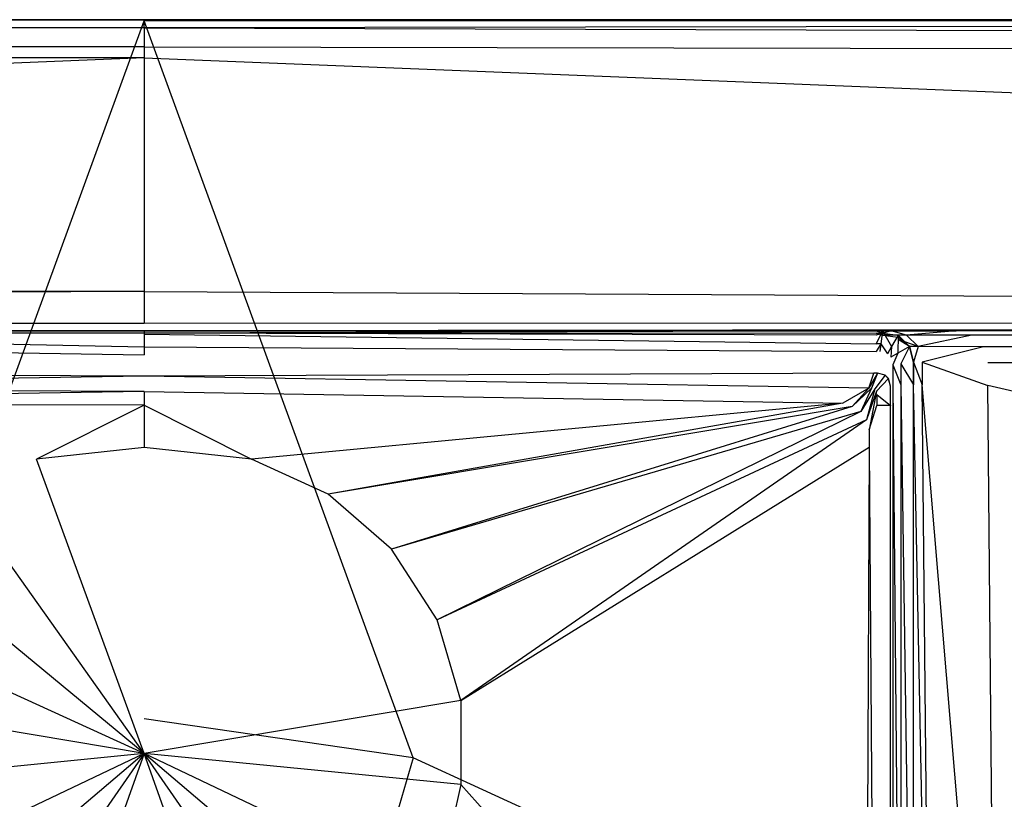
# Model space of a CAD drawing. Extents: x 0 to 1.6, y -0.8 to 0.
# Tile 6 of 8: x 0.78 to 0.91, y -0.1 to 0. Entities that reach past the tile are written whole.
import ezdxf

# ---------------------------------------------------------------- set-up
doc = ezdxf.new("R2010")
doc.units = 0
doc.layers.add('L0_WANNE_N_UDA1680ARA248V___0__', color=7, linetype='CONTINUOUS')
doc.layers.add('L1_ABDCKG_ABLAUF_N_UDA1680ARA24', color=7, linetype='CONTINUOUS')

msp = doc.modelspace()

# ---------------------------------------------------------------- linework, layer by layer
at = {"layer": 'L0_WANNE_N_UDA1680ARA248V___0__', "color": 8}
for points, invisible_edges in [([(0.009427, 0, 0.044495), (0.799774, -0.001033, 0.046974), (0.799774, 0, 0.044495), (0.009427, 0, 0.044495)], 13), ([(0.799774, -0.001033, 0.046974), (0.009427, 0, 0.044495), (0.009563, -0.001045, 0.046974), (0.799774, -0.001033, 0.046974)], 14), ([(0.799774, 0, 0.044495), (0.009463, 0, 0.043338), (0.009427, 0, 0.044495), (0.799774, 0, 0.044495)], 14), ([(0.799774, 0, 0.042676), (0.009756, 0, 0.002101), (0.009463, 0, 0.043338), (0.799774, 0, 0.042676)], 14), ([(0.009463, 0, 0.043338), (0.799774, 0, 0.044495), (0.799774, 0, 0.042676), (0.009463, 0, 0.043338)], 13), ([(0.799774, 0, 0.002053), (0.009779, 0), (0.009756, 0, 0.002101), (0.799774, 0, 0.002053)], 14), ([(0.009756, 0, 0.002101), (0.799774, 0, 0.042676), (0.799774, 0, 0.002053), (0.009756, 0, 0.002101)], 13), ([(0.009779, 0), (0.799774, 0, 0.002053), (0.799774, 0), (0.009779, 0)], 13), ([(0.799774, 0), (0.010419, -0.000172), (0.009779, 0), (0.799774, 0)], 13), ([(0.010419, -0.000172), (0.799774, 0), (0.799774, -0.000163), (0.010419, -0.000172)], 14), ([(0.799774, 0), (1.589792, 0, 0.002101), (1.589769, 0), (0.799774, 0)], 13), ([(1.589792, 0, 0.002101), (0.799774, 0), (0.799774, 0, 0.002053), (1.589792, 0, 0.002101)], 14), ([(0.799774, 0), (1.589128, -0.000172), (0.799774, -0.000163), (0.799774, 0)], 13), ([(1.589128, -0.000172), (0.799774, 0), (1.589769, 0), (1.589128, -0.000172)], 14), ([(0.799774, 0, 0.042676), (1.589792, 0, 0.002101), (0.799774, 0, 0.002053), (0.799774, 0, 0.042676)], 13), ([(1.589792, 0, 0.002101), (0.799774, 0, 0.042676), (1.590085, 0, 0.043338), (1.589792, 0, 0.002101)], 14), ([(0.799774, -0.001033, 0.046974), (1.59012, 0, 0.044495), (0.799774, 0, 0.044495), (0.799774, -0.001033, 0.046974)], 13), ([(1.59012, 0, 0.044495), (0.799774, -0.001033, 0.046974), (1.589984, -0.001045, 0.046974), (1.59012, 0, 0.044495)], 14), ([(0.799774, 0, 0.044495), (1.590085, 0, 0.043338), (0.799774, 0, 0.042676), (0.799774, 0, 0.044495)], 13), ([(1.590085, 0, 0.043338), (0.799774, 0, 0.044495), (1.59012, 0, 0.044495), (1.590085, 0, 0.043338)], 14), ([(0.009885, -0.003527, 0.048), (0.799774, -0.001033, 0.046974), (0.009563, -0.001045, 0.046974), (0.009885, -0.003527, 0.048)], 13), ([(0.799774, -0.001033, 0.046974), (0.009885, -0.003527, 0.048), (0.799774, -0.003527, 0.048), (0.799774, -0.001033, 0.046974)], 14), ([(0.799774, -0.000163), (0.764932, -0.095584), (0.010419, -0.000172), (0.799774, -0.000163)], 13), ([(0.764932, -0.095584), (0.799774, -0.000163), (0.799774, -0.090551), (0.764932, -0.095584)], 14), ([(0.799774, -0.000163), (0.834615, -0.095584), (0.799774, -0.090551), (0.799774, -0.000163)], 13), ([(0.834615, -0.095584), (0.799774, -0.000163), (1.589128, -0.000172), (0.834615, -0.095584)], 14), ([(1.589662, -0.003527, 0.048), (0.799774, -0.001033, 0.046974), (0.799774, -0.003527, 0.048), (1.589662, -0.003527, 0.048)], 13), ([(0.799774, -0.001033, 0.046974), (1.589662, -0.003527, 0.048), (1.589984, -0.001045, 0.046974), (0.799774, -0.001033, 0.046974)], 14), ([(1.589128, -0.000172), (0.866635, -0.110273), (0.834615, -0.095584), (1.589128, -0.000172)], 13), ([(0.866635, -0.110273), (1.589128, -0.000172), (1.592938, -0.000198), (0.866635, -0.110273)], 14), ([(1.592938, -0.000198), (0.893237, -0.13343), (0.866635, -0.110273), (1.592938, -0.000198)], 13), ([(0.893237, -0.13343), (1.592938, -0.000198), (1.59599, -0.001048), (0.893237, -0.13343)], 14), ([(1.59599, -0.001048), (0.912268, -0.163177), (0.893237, -0.13343), (1.59599, -0.001048)], 13), ([(0.011414, -0.004957, 0.048), (0.799774, -0.003527, 0.048), (0.009885, -0.003527, 0.048), (0.011414, -0.004957, 0.048)], 13), ([(0.799774, -0.003527, 0.048), (0.011414, -0.004957, 0.048), (0.799774, -0.004957, 0.048), (0.799774, -0.003527, 0.048)], 14), ([(1.588133, -0.004957, 0.048), (0.799774, -0.003527, 0.048), (0.799774, -0.004957, 0.048), (1.588133, -0.004957, 0.048)], 13), ([(0.799774, -0.003527, 0.048), (1.588133, -0.004957, 0.048), (1.589662, -0.003527, 0.048), (0.799774, -0.003527, 0.048)], 14), ([(0.043749, -0.035204, 0.048), (0.799774, -0.004957, 0.048), (0.011414, -0.004957, 0.048), (0.043749, -0.035204, 0.048)], 13), ([(0.799774, -0.004957, 0.048), (0.043749, -0.035204, 0.048), (0.799774, -0.035204, 0.048), (0.799774, -0.004957, 0.048)], 14), ([(1.555798, -0.035204, 0.048), (0.799774, -0.004957, 0.048), (0.799774, -0.035204, 0.048), (1.555798, -0.035204, 0.048)], 13), ([(0.799774, -0.004957, 0.048), (1.555798, -0.035204, 0.048), (1.588133, -0.004957, 0.048), (0.799774, -0.004957, 0.048)], 14), ([(0.04921, -0.039233, 0.048), (0.799774, -0.035204, 0.048), (0.043749, -0.035204, 0.048), (0.04921, -0.039233, 0.048)], 13), ([(0.799774, -0.035204, 0.048), (0.04921, -0.039233, 0.048), (0.799774, -0.039337, 0.048), (0.799774, -0.035204, 0.048)], 14), ([(1.550337, -0.039233, 0.048), (0.799774, -0.035204, 0.048), (0.799774, -0.039337, 0.048), (1.550337, -0.039233, 0.048)], 13), ([(0.799774, -0.035204, 0.048), (1.550337, -0.039233, 0.048), (1.555798, -0.035204, 0.048), (0.799774, -0.035204, 0.048)], 14), ([(0.799774, -0.039337, 0.048), (0.04921, -0.039233, 0.048), (0.799774, -0.040312, 0.047301), (0.799774, -0.039337, 0.048)], 14), ([(0.799774, -0.040312, 0.047301), (0.04921, -0.039233, 0.048), (0.091804, -0.039942, 0.047861), (0.799774, -0.040312, 0.047301)], 14), ([(1.550337, -0.039233, 0.048), (0.799774, -0.040312, 0.047301), (1.507743, -0.039942, 0.047861), (1.550337, -0.039233, 0.048)], 14), ([(1.550337, -0.039233, 0.048), (0.799774, -0.039337, 0.048), (0.799774, -0.040312, 0.047301), (1.550337, -0.039233, 0.048)], 14), ([(0.091804, -0.039942, 0.047861), (0.799774, -0.040312, 0.04584), (0.799774, -0.040312, 0.047301), (0.091804, -0.039942, 0.047861)], 14), ([(0.091804, -0.039942, 0.047861), (0.130242, -0.040009, 0.046228), (0.799774, -0.040312, 0.04584), (0.091804, -0.039942, 0.047861)], 14), ([(0.130242, -0.040009, 0.046228), (0.799774, -0.040312, 0.040248), (0.799774, -0.040312, 0.04584), (0.130242, -0.040009, 0.046228)], 14), ([(0.130242, -0.040009, 0.046228), (0.695558, -0.040298, 0.039699), (0.799774, -0.040312, 0.040248), (0.130242, -0.040009, 0.046228)], 14), ([(0.799774, -0.040312, 0.039186), (0.695558, -0.040298, 0.039699), (0.703905, -0.040312, 0.038785), (0.799774, -0.040312, 0.039186)], 13), ([(0.695558, -0.040298, 0.039699), (0.799774, -0.040312, 0.039186), (0.799774, -0.040312, 0.040248), (0.695558, -0.040298, 0.039699)], 14), ([(0.799774, -0.040312, 0.039186), (0.703905, -0.040312, 0.038785), (0.799774, -0.040589, 0.03699), (0.799774, -0.040312, 0.039186)], 14), ([(0.703905, -0.040312, 0.038785), (0.704961, -0.040858, 0.037566), (0.799774, -0.040589, 0.03699), (0.703905, -0.040312, 0.038785)], 14), ([(0.799774, -0.042378, 0.034824), (0.704961, -0.040312, 0.034475), (0.704957, -0.041975, 0.034824), (0.799774, -0.042378, 0.034824)], 13), ([(0.704961, -0.040312, 0.034475), (0.799774, -0.042378, 0.034824), (0.799774, -0.040715, 0.034475), (0.704961, -0.040312, 0.034475)], 14), ([(0.704961, -0.040585, 0.036318), (0.704961, -0.040312, 0.034475), (0.799774, -0.040652, 0.03603), (0.704961, -0.040585, 0.036318)], 14), ([(0.799774, -0.040652, 0.03603), (0.704961, -0.040312, 0.034475), (0.799774, -0.040715, 0.034475), (0.799774, -0.040652, 0.03603)], 14), ([(0.704961, -0.040858, 0.037566), (0.704961, -0.040585, 0.036318), (0.799774, -0.040589, 0.03699), (0.704961, -0.040858, 0.037566)], 14), ([(0.799774, -0.040589, 0.03699), (0.704961, -0.040585, 0.036318), (0.799774, -0.040652, 0.03603), (0.799774, -0.040589, 0.03699)], 14), ([(1.507743, -0.039942, 0.047861), (0.799774, -0.040312, 0.04584), (1.469305, -0.040009, 0.046228), (1.507743, -0.039942, 0.047861)], 14), ([(1.507743, -0.039942, 0.047861), (0.799774, -0.040312, 0.047301), (0.799774, -0.040312, 0.04584), (1.507743, -0.039942, 0.047861)], 14), ([(1.469305, -0.040009, 0.046228), (0.799774, -0.040312, 0.040248), (0.903989, -0.040298, 0.039699), (1.469305, -0.040009, 0.046228)], 14), ([(1.469305, -0.040009, 0.046228), (0.799774, -0.040312, 0.04584), (0.799774, -0.040312, 0.040248), (1.469305, -0.040009, 0.046228)], 14), ([(0.903989, -0.040298, 0.039699), (0.799774, -0.040312, 0.039186), (0.895642, -0.040312, 0.038785), (0.903989, -0.040298, 0.039699)], 13), ([(0.799774, -0.040312, 0.039186), (0.903989, -0.040298, 0.039699), (0.799774, -0.040312, 0.040248), (0.799774, -0.040312, 0.039186)], 14), ([(0.799774, -0.040715, 0.034475), (0.89459, -0.041975, 0.034824), (0.894587, -0.040312, 0.034475), (0.799774, -0.040715, 0.034475)], 14), ([(0.895642, -0.040312, 0.038785), (0.799774, -0.040589, 0.03699), (0.894587, -0.040858, 0.037566), (0.895642, -0.040312, 0.038785)], 14), ([(0.799774, -0.040312, 0.039186), (0.799774, -0.040589, 0.03699), (0.895642, -0.040312, 0.038785), (0.799774, -0.040312, 0.039186)], 14), ([(0.799774, -0.040652, 0.03603), (0.799774, -0.040715, 0.034475), (0.894587, -0.040312, 0.034475), (0.799774, -0.040652, 0.03603)], 14), ([(0.894587, -0.040585, 0.036318), (0.799774, -0.040652, 0.03603), (0.894587, -0.040312, 0.034475), (0.894587, -0.040585, 0.036318)], 14), ([(0.799774, -0.040589, 0.03699), (0.799774, -0.040652, 0.03603), (0.894587, -0.040585, 0.036318), (0.799774, -0.040589, 0.03699)], 14), ([(0.894587, -0.040858, 0.037566), (0.799774, -0.040589, 0.03699), (0.894587, -0.040585, 0.036318), (0.894587, -0.040858, 0.037566)], 14), ([(0.89459, -0.041975, 0.034824), (0.799774, -0.040715, 0.034475), (0.799774, -0.042378, 0.034824), (0.89459, -0.041975, 0.034824)], 13), ([(0.89459, -0.041975, 0.034824), (0.895411, -0.040312, 0.034475), (0.894587, -0.040312, 0.034475), (0.89459, -0.041975, 0.034824)], 13), ([(0.896502, -0.040312, 0.038136), (0.894587, -0.040858, 0.037566), (0.895411, -0.040858, 0.037566), (0.896502, -0.040312, 0.038136)], 14), ([(0.895642, -0.040312, 0.038785), (0.894587, -0.040858, 0.037566), (0.896502, -0.040312, 0.038136), (0.895642, -0.040312, 0.038785)], 14), ([(0.895411, -0.040585, 0.036318), (0.894587, -0.040312, 0.034475), (0.895411, -0.040312, 0.034475), (0.895411, -0.040585, 0.036318)], 13), ([(0.894587, -0.040312, 0.034475), (0.895411, -0.040585, 0.036318), (0.894587, -0.040585, 0.036318), (0.894587, -0.040312, 0.034475)], 14), ([(0.895411, -0.040858, 0.037566), (0.894587, -0.040585, 0.036318), (0.895411, -0.040585, 0.036318), (0.895411, -0.040858, 0.037566)], 13), ([(0.894587, -0.040585, 0.036318), (0.895411, -0.040858, 0.037566), (0.894587, -0.040858, 0.037566), (0.894587, -0.040585, 0.036318)], 14), ([(0.895411, -0.040312, 0.034475), (0.89459, -0.041975, 0.034824), (0.895193, -0.041975, 0.034824), (0.895411, -0.040312, 0.034475)], 14), ([(0.896561, -0.042344, 0.034824), (0.895411, -0.040312, 0.034475), (0.895193, -0.041975, 0.034824), (0.896561, -0.042344, 0.034824)], 13), ([(0.895411, -0.040312, 0.034475), (0.896561, -0.042344, 0.034824), (0.897418, -0.040853, 0.034475), (0.895411, -0.040312, 0.034475)], 14), ([(0.897418, -0.040853, 0.034475), (0.895411, -0.040585, 0.036318), (0.895411, -0.040312, 0.034475), (0.897418, -0.040853, 0.034475)], 13), ([(0.898525, -0.040857, 0.037748), (0.896502, -0.040312, 0.038136), (0.895411, -0.040858, 0.037566), (0.898525, -0.040857, 0.037748)], 14), ([(0.895411, -0.040585, 0.036318), (0.897418, -0.040853, 0.034475), (0.897418, -0.041126, 0.03633), (0.895411, -0.040585, 0.036318)], 14), ([(0.897418, -0.041126, 0.03633), (0.895411, -0.040858, 0.037566), (0.895411, -0.040585, 0.036318), (0.897418, -0.041126, 0.03633)], 13), ([(0.895642, -0.040312, 0.038785), (0.904929, -0.040312, 0.038516), (0.903989, -0.040298, 0.039699), (0.895642, -0.040312, 0.038785)], 14), ([(0.904929, -0.040312, 0.038516), (0.895642, -0.040312, 0.038785), (0.896502, -0.040312, 0.038136), (0.904929, -0.040312, 0.038516)], 13), ([(0.898525, -0.040857, 0.037748), (0.904929, -0.040312, 0.038516), (0.896502, -0.040312, 0.038136), (0.898525, -0.040857, 0.037748)], 13), ([(0.904929, -0.040312, 0.038516), (0.898525, -0.040857, 0.037748), (0.906988, -0.040866, 0.038143), (0.904929, -0.040312, 0.038516)], 14), ([(1.471848, -0.040312, 0.046111), (1.469305, -0.040009, 0.046228), (0.903989, -0.040298, 0.039699), (1.471848, -0.040312, 0.046111)], 14), ([(1.471848, -0.040312, 0.046111), (0.903989, -0.040298, 0.039699), (0.904929, -0.040312, 0.038516), (1.471848, -0.040312, 0.046111)], 14), ([(1.474625, -0.04106, 0.046042), (0.904929, -0.040312, 0.038516), (0.906988, -0.040866, 0.038143), (1.474625, -0.04106, 0.046042)], 14), ([(1.474625, -0.04106, 0.046042), (1.471848, -0.040312, 0.046111), (0.904929, -0.040312, 0.038516), (1.474625, -0.04106, 0.046042)], 14), ([(0.799774, -0.043397, 0.035753), (0.704957, -0.041975, 0.034824), (0.704955, -0.042994, 0.035753), (0.799774, -0.043397, 0.035753)], 13), ([(0.704957, -0.041975, 0.034824), (0.799774, -0.043397, 0.035753), (0.799774, -0.042378, 0.034824), (0.704957, -0.041975, 0.034824)], 14), ([(0.799774, -0.042378, 0.034824), (0.894592, -0.042994, 0.035753), (0.89459, -0.041975, 0.034824), (0.799774, -0.042378, 0.034824)], 14), ([(0.894592, -0.042994, 0.035753), (0.895193, -0.041975, 0.034824), (0.89459, -0.041975, 0.034824), (0.894592, -0.042994, 0.035753)], 13), ([(0.895193, -0.041975, 0.034824), (0.894592, -0.042994, 0.035753), (0.89506, -0.042994, 0.035753), (0.895193, -0.041975, 0.034824)], 14), ([(0.896035, -0.043257, 0.035753), (0.895193, -0.041975, 0.034824), (0.89506, -0.042994, 0.035753), (0.896035, -0.043257, 0.035753)], 13), ([(0.895193, -0.041975, 0.034824), (0.896035, -0.043257, 0.035753), (0.896561, -0.042344, 0.034824), (0.895193, -0.041975, 0.034824)], 14), ([(0.898525, -0.040857, 0.037748), (0.895411, -0.040858, 0.037566), (0.897418, -0.041399, 0.037583), (0.898525, -0.040857, 0.037748)], 14), ([(0.895411, -0.040858, 0.037566), (0.897418, -0.041126, 0.03633), (0.897418, -0.041399, 0.037583), (0.895411, -0.040858, 0.037566)], 14), ([(0.897402, -0.043189, 0.034824), (0.897418, -0.040853, 0.034475), (0.896561, -0.042344, 0.034824), (0.897402, -0.043189, 0.034824)], 13), ([(0.897418, -0.040853, 0.034475), (0.897402, -0.043189, 0.034824), (0.898886, -0.042328, 0.034475), (0.897418, -0.040853, 0.034475)], 14), ([(0.897418, -0.040853, 0.034475), (0.898886, -0.042328, 0.034475), (0.898886, -0.042328, 0.03635), (0.897418, -0.040853, 0.034475)], 14), ([(0.898886, -0.042328, 0.03635), (0.897418, -0.041126, 0.03633), (0.897418, -0.040853, 0.034475), (0.898886, -0.042328, 0.03635)], 14), ([(0.900005, -0.042344, 0.037767), (0.898525, -0.040857, 0.037748), (0.897418, -0.041399, 0.037583), (0.900005, -0.042344, 0.037767)], 14), ([(0.898886, -0.042328, 0.037602), (0.897418, -0.041126, 0.03633), (0.898886, -0.042328, 0.03635), (0.898886, -0.042328, 0.037602)], 14), ([(0.898886, -0.042328, 0.037602), (0.897418, -0.041399, 0.037583), (0.897418, -0.041126, 0.03633), (0.898886, -0.042328, 0.037602)], 14), ([(0.900005, -0.042344, 0.037767), (0.897418, -0.041399, 0.037583), (0.898886, -0.042328, 0.037602), (0.900005, -0.042344, 0.037767)], 14), ([(0.900005, -0.042344, 0.037767), (0.906988, -0.040866, 0.038143), (0.898525, -0.040857, 0.037748), (0.900005, -0.042344, 0.037767)], 13), ([(0.906988, -0.040866, 0.038143), (0.900005, -0.042344, 0.037767), (0.908494, -0.04238, 0.038161), (0.906988, -0.040866, 0.038143)], 14), ([(0.908494, -0.04238, 0.038161), (1.474625, -0.04106, 0.046042), (0.906988, -0.040866, 0.038143), (0.908494, -0.04238, 0.038161)], 13), ([(1.474625, -0.04106, 0.046042), (0.908494, -0.04238, 0.038161), (1.476657, -0.043102, 0.046047), (1.474625, -0.04106, 0.046042)], 14), ([(0.894592, -0.042994, 0.035753), (0.799774, -0.042378, 0.034824), (0.799774, -0.043397, 0.035753), (0.894592, -0.042994, 0.035753)], 13), ([(0.896493, -0.043716, 0.035753), (0.896561, -0.042344, 0.034824), (0.896035, -0.043257, 0.035753), (0.896493, -0.043716, 0.035753)], 13), ([(0.896561, -0.042344, 0.034824), (0.896493, -0.043716, 0.035753), (0.897402, -0.043189, 0.034824), (0.896561, -0.042344, 0.034824)], 14), ([(0.896754, -0.044697, 0.035753), (0.897402, -0.043189, 0.034824), (0.896493, -0.043716, 0.035753), (0.896754, -0.044697, 0.035753)], 13), ([(0.897402, -0.043189, 0.034824), (0.896754, -0.044697, 0.035753), (0.897768, -0.044563, 0.034824), (0.897402, -0.043189, 0.034824)], 14), ([(0.897768, -0.044563, 0.034824), (0.898886, -0.042328, 0.034475), (0.897402, -0.043189, 0.034824), (0.897768, -0.044563, 0.034824)], 13), ([(0.898886, -0.042328, 0.034475), (0.897768, -0.044563, 0.034824), (0.899424, -0.044344, 0.034475), (0.898886, -0.042328, 0.034475)], 14), ([(0.898886, -0.042328, 0.03635), (0.899424, -0.044344, 0.034475), (0.899424, -0.044344, 0.036372), (0.898886, -0.042328, 0.03635)], 13), ([(0.899424, -0.044344, 0.034475), (0.898886, -0.042328, 0.03635), (0.898886, -0.042328, 0.034475), (0.899424, -0.044344, 0.034475)], 14), ([(0.899424, -0.044344, 0.037619), (0.900005, -0.042344, 0.037767), (0.898886, -0.042328, 0.037602), (0.899424, -0.044344, 0.037619)], 13), ([(0.899424, -0.044344, 0.037619), (0.898886, -0.042328, 0.03635), (0.899424, -0.044344, 0.036372), (0.899424, -0.044344, 0.037619)], 13), ([(0.898886, -0.042328, 0.03635), (0.899424, -0.044344, 0.037619), (0.898886, -0.042328, 0.037602), (0.898886, -0.042328, 0.03635)], 14), ([(0.900005, -0.042344, 0.037767), (0.899424, -0.044344, 0.037619), (0.900547, -0.044376, 0.037784), (0.900005, -0.042344, 0.037767)], 14), ([(0.900547, -0.044376, 0.037784), (0.908494, -0.04238, 0.038161), (0.900005, -0.042344, 0.037767), (0.900547, -0.044376, 0.037784)], 13), ([(0.908494, -0.04238, 0.038161), (0.900547, -0.044376, 0.037784), (0.909046, -0.044448, 0.038178), (0.908494, -0.04238, 0.038161)], 14), ([(0.909046, -0.044448, 0.038178), (1.476657, -0.043102, 0.046047), (0.908494, -0.04238, 0.038161), (0.909046, -0.044448, 0.038178)], 13), ([(1.476657, -0.043102, 0.046047), (0.909046, -0.044448, 0.038178), (1.477401, -0.045892, 0.046051), (1.476657, -0.043102, 0.046047)], 14), ([(0.896754, -0.044697, 0.035753), (0.897768, -0.04727, 0.034824), (0.897768, -0.044563, 0.034824), (0.896754, -0.044697, 0.035753)], 14), ([(0.897768, -0.044563, 0.034824), (0.899424, -0.04727, 0.034475), (0.899424, -0.044344, 0.034475), (0.897768, -0.044563, 0.034824)], 14), ([(0.899424, -0.04727, 0.034475), (0.897768, -0.044563, 0.034824), (0.897768, -0.04727, 0.034824), (0.899424, -0.04727, 0.034475)], 13), ([(0.899424, -0.044344, 0.037619), (0.899424, -0.04727, 0.036411), (0.899424, -0.04727, 0.037658), (0.899424, -0.044344, 0.037619)], 13), ([(0.899424, -0.04727, 0.036411), (0.899424, -0.044344, 0.037619), (0.899424, -0.044344, 0.036372), (0.899424, -0.04727, 0.036411)], 14), ([(0.900547, -0.047301, 0.037822), (0.899424, -0.044344, 0.037619), (0.899424, -0.04727, 0.037658), (0.900547, -0.047301, 0.037822)], 13), ([(0.899424, -0.044344, 0.037619), (0.900547, -0.047301, 0.037822), (0.900547, -0.044376, 0.037784), (0.899424, -0.044344, 0.037619)], 14), ([(0.899424, -0.044344, 0.036372), (0.899424, -0.04727, 0.034475), (0.899424, -0.04727, 0.036411), (0.899424, -0.044344, 0.036372)], 13), ([(0.899424, -0.04727, 0.034475), (0.899424, -0.044344, 0.036372), (0.899424, -0.044344, 0.034475), (0.899424, -0.04727, 0.034475)], 14), ([(0.909046, -0.047371, 0.038214), (0.900547, -0.044376, 0.037784), (0.900547, -0.047301, 0.037822), (0.909046, -0.047371, 0.038214)], 13), ([(0.900547, -0.044376, 0.037784), (0.909046, -0.047371, 0.038214), (0.909046, -0.044448, 0.038178), (0.900547, -0.044376, 0.037784)], 14), ([(1.477401, -0.048776, 0.04606), (0.909046, -0.044448, 0.038178), (0.909046, -0.047371, 0.038214), (1.477401, -0.048776, 0.04606)], 14), ([(1.477401, -0.045892, 0.046051), (0.909046, -0.044448, 0.038178), (1.477401, -0.048776, 0.04606), (1.477401, -0.045892, 0.046051)], 14), ([(0.897768, -0.04727, 0.034824), (0.896754, -0.044697, 0.035753), (0.896754, -0.04727, 0.035753), (0.897768, -0.04727, 0.034824)], 13), ([(0.897768, -0.160073, 0.034824), (0.896754, -0.04727, 0.035753), (0.896754, -0.159939, 0.035753), (0.897768, -0.160073, 0.034824)], 13), ([(0.896754, -0.04727, 0.035753), (0.897768, -0.160073, 0.034824), (0.897768, -0.04727, 0.034824), (0.896754, -0.04727, 0.035753)], 14), ([(0.899424, -0.160292, 0.034475), (0.897768, -0.04727, 0.034824), (0.897768, -0.160073, 0.034824), (0.899424, -0.160292, 0.034475)], 13), ([(0.897768, -0.04727, 0.034824), (0.899424, -0.160292, 0.034475), (0.899424, -0.04727, 0.034475), (0.897768, -0.04727, 0.034824)], 14), ([(0.899424, -0.04727, 0.037658), (0.899424, -0.160292, 0.037916), (0.899424, -0.160292, 0.039163), (0.899424, -0.04727, 0.037658)], 13), ([(0.899424, -0.160292, 0.037916), (0.899424, -0.04727, 0.037658), (0.899424, -0.04727, 0.036411), (0.899424, -0.160292, 0.037916)], 14), ([(0.901621, -0.160075, 0.039244), (0.899424, -0.04727, 0.037658), (0.899424, -0.160292, 0.039163), (0.901621, -0.160075, 0.039244)], 14), ([(0.901621, -0.160075, 0.039244), (0.900547, -0.047301, 0.037822), (0.899424, -0.04727, 0.037658), (0.901621, -0.160075, 0.039244)], 14), ([(0.899424, -0.04727, 0.036411), (0.899424, -0.160292, 0.034475), (0.899424, -0.160292, 0.037916), (0.899424, -0.04727, 0.036411)], 13), ([(0.899424, -0.160292, 0.034475), (0.899424, -0.04727, 0.036411), (0.899424, -0.04727, 0.034475), (0.899424, -0.160292, 0.034475)], 14), ([(0.910078, -0.160987, 0.039585), (0.900547, -0.047301, 0.037822), (0.901621, -0.160075, 0.039244), (0.910078, -0.160987, 0.039585)], 14), ([(0.910078, -0.160987, 0.039585), (0.909046, -0.047371, 0.038214), (0.900547, -0.047301, 0.037822), (0.910078, -0.160987, 0.039585)], 14), ([(1.477595, -0.179221, 0.046398), (0.909046, -0.047371, 0.038214), (0.910078, -0.160987, 0.039585), (1.477595, -0.179221, 0.046398)], 14), ([(1.477595, -0.179221, 0.046398), (1.477401, -0.048776, 0.04606), (0.909046, -0.047371, 0.038214), (1.477595, -0.179221, 0.046398)], 14), ([(0.799774, -0.214786), (0.764932, -0.095584), (0.799774, -0.090551), (0.799774, -0.214786)], 14), ([(0.834615, -0.095584), (0.799774, -0.214786), (0.799774, -0.090551), (0.834615, -0.095584)], 14), ([(0.799774, -0.214786), (0.732913, -0.110273), (0.764932, -0.095584), (0.799774, -0.214786)], 14), ([(0.866635, -0.110273), (0.799774, -0.214786), (0.834615, -0.095584), (0.866635, -0.110273)], 14)]:
    msp.add_3dface(points, dxfattribs=dict(at, invisible_edges=invisible_edges))
at = {"layer": 'L1_ABDCKG_ABLAUF_N_UDA1680ARA24', "color": 8}
for points, invisible_edges in [([(0.799774, -0.04616, 0.037604), (0.70526, -0.045786, 0.035769), (0.705262, -0.04576, 0.037604), (0.799774, -0.04616, 0.037604)], 14), ([(0.70526, -0.045786, 0.035769), (0.799774, -0.04616, 0.037604), (0.799774, -0.046186, 0.035769), (0.70526, -0.045786, 0.035769)], 13), ([(0.705912, -0.047739, 0.039604), (0.799774, -0.04616, 0.037604), (0.705262, -0.04576, 0.037604), (0.705912, -0.047739, 0.039604)], 13), ([(0.894287, -0.045786, 0.035769), (0.799774, -0.04616, 0.037604), (0.894286, -0.04576, 0.037604), (0.894287, -0.045786, 0.035769)], 14), ([(0.799774, -0.04616, 0.037604), (0.893635, -0.047739, 0.039604), (0.894286, -0.04576, 0.037604), (0.799774, -0.04616, 0.037604)], 13), ([(0.799774, -0.04616, 0.037604), (0.894287, -0.045786, 0.035769), (0.799774, -0.046186, 0.035769), (0.799774, -0.04616, 0.037604)], 13), ([(0.893635, -0.047739, 0.039604), (0.894752, -0.04576, 0.037604), (0.894286, -0.04576, 0.037604), (0.893635, -0.047739, 0.039604)], 13), ([(0.894752, -0.04576, 0.037604), (0.893635, -0.047739, 0.039604), (0.893979, -0.047739, 0.039604), (0.894752, -0.04576, 0.037604)], 14), ([(0.894752, -0.04576, 0.037604), (0.893979, -0.047739, 0.039604), (0.894395, -0.047793, 0.039604), (0.894752, -0.04576, 0.037604)], 14), ([(0.894286, -0.04576, 0.037604), (0.894753, -0.045786, 0.035769), (0.894287, -0.045786, 0.035769), (0.894286, -0.04576, 0.037604)], 13), ([(0.894753, -0.045786, 0.035769), (0.894286, -0.04576, 0.037604), (0.894752, -0.04576, 0.037604), (0.894753, -0.045786, 0.035769)], 14), ([(0.895725, -0.046021, 0.037604), (0.894752, -0.04576, 0.037604), (0.894395, -0.047793, 0.039604), (0.895725, -0.046021, 0.037604)], 14), ([(0.895725, -0.046021, 0.037604), (0.894753, -0.045786, 0.035769), (0.894752, -0.04576, 0.037604), (0.895725, -0.046021, 0.037604)], 14), ([(0.894753, -0.045786, 0.035769), (0.895725, -0.046021, 0.037604), (0.895726, -0.046047, 0.035769), (0.894753, -0.045786, 0.035769)], 13), ([(0.799774, -0.04616, 0.037604), (0.705912, -0.047739, 0.039604), (0.799774, -0.048139, 0.039604), (0.799774, -0.04616, 0.037604)], 14), ([(0.893635, -0.047739, 0.039604), (0.799774, -0.04616, 0.037604), (0.799774, -0.048139, 0.039604), (0.893635, -0.047739, 0.039604)], 14), ([(0.895725, -0.046021, 0.037604), (0.894395, -0.047793, 0.039604), (0.8946, -0.048124, 0.039604), (0.895725, -0.046021, 0.037604)], 14), ([(0.89618, -0.046476, 0.037604), (0.895725, -0.046021, 0.037604), (0.8946, -0.048124, 0.039604), (0.89618, -0.046476, 0.037604)], 14), ([(0.89618, -0.046476, 0.037604), (0.8946, -0.048124, 0.039604), (0.894656, -0.048527, 0.039604), (0.89618, -0.046476, 0.037604)], 14), ([(0.896441, -0.04745, 0.037604), (0.89618, -0.046476, 0.037604), (0.894656, -0.048527, 0.039604), (0.896441, -0.04745, 0.037604)], 14), ([(0.895725, -0.046021, 0.037604), (0.896181, -0.046502, 0.035769), (0.895726, -0.046047, 0.035769), (0.895725, -0.046021, 0.037604)], 13), ([(0.896181, -0.046502, 0.035769), (0.895725, -0.046021, 0.037604), (0.89618, -0.046476, 0.037604), (0.896181, -0.046502, 0.035769)], 14), ([(0.896441, -0.04745, 0.037604), (0.896181, -0.046502, 0.035769), (0.89618, -0.046476, 0.037604), (0.896441, -0.04745, 0.037604)], 14), ([(0.896181, -0.046502, 0.035769), (0.896441, -0.04745, 0.037604), (0.896442, -0.047475, 0.035769), (0.896181, -0.046502, 0.035769)], 13), ([(0.709291, -0.049687, 0.039604), (0.799774, -0.048139, 0.039604), (0.705912, -0.047739, 0.039604), (0.709291, -0.049687, 0.039604)], 13), ([(0.799774, -0.048139, 0.039604), (0.709291, -0.049687, 0.039604), (0.799774, -0.049919, 0.039604), (0.799774, -0.048139, 0.039604)], 14), ([(0.799774, -0.048139, 0.039604), (0.890256, -0.049687, 0.039604), (0.893635, -0.047739, 0.039604), (0.799774, -0.048139, 0.039604)], 14), ([(0.890256, -0.049687, 0.039604), (0.799774, -0.048139, 0.039604), (0.799774, -0.049919, 0.039604), (0.890256, -0.049687, 0.039604)], 13), ([(0.891476, -0.050078, 0.039604), (0.893635, -0.047739, 0.039604), (0.890256, -0.049687, 0.039604), (0.891476, -0.050078, 0.039604)], 13), ([(0.893635, -0.047739, 0.039604), (0.891476, -0.050078, 0.039604), (0.893979, -0.047739, 0.039604), (0.893635, -0.047739, 0.039604)], 14), ([(0.892613, -0.050744, 0.039604), (0.893979, -0.047739, 0.039604), (0.891476, -0.050078, 0.039604), (0.892613, -0.050744, 0.039604)], 13), ([(0.893979, -0.047739, 0.039604), (0.892613, -0.050744, 0.039604), (0.894395, -0.047793, 0.039604), (0.893979, -0.047739, 0.039604)], 14), ([(0.893338, -0.051839, 0.039604), (0.894395, -0.047793, 0.039604), (0.892613, -0.050744, 0.039604), (0.893338, -0.051839, 0.039604)], 13), ([(0.894395, -0.047793, 0.039604), (0.893338, -0.051839, 0.039604), (0.8946, -0.048124, 0.039604), (0.894395, -0.047793, 0.039604)], 14), ([(0.893668, -0.053111, 0.039604), (0.8946, -0.048124, 0.039604), (0.893338, -0.051839, 0.039604), (0.893668, -0.053111, 0.039604)], 13), ([(0.8946, -0.048124, 0.039604), (0.893668, -0.053111, 0.039604), (0.894656, -0.048527, 0.039604), (0.8946, -0.048124, 0.039604)], 14), ([(0.894656, -0.048527, 0.039604), (0.896441, -0.049981, 0.037604), (0.896441, -0.04745, 0.037604), (0.894656, -0.048527, 0.039604)], 14), ([(0.896441, -0.049981, 0.037604), (0.896442, -0.047475, 0.035769), (0.896441, -0.04745, 0.037604), (0.896441, -0.049981, 0.037604)], 14), ([(0.896442, -0.047475, 0.035769), (0.896441, -0.049981, 0.037604), (0.896442, -0.050028, 0.035769), (0.896442, -0.047475, 0.035769)], 13), ([(0.709291, -0.049687, 0.039604), (0.77595, -0.061439, 0.039604), (0.78585, -0.056924, 0.039604), (0.709291, -0.049687, 0.039604)], 14), ([(0.78585, -0.056924, 0.039604), (0.799774, -0.049919, 0.039604), (0.709291, -0.049687, 0.039604), (0.78585, -0.056924, 0.039604)], 13), ([(0.799774, -0.049919, 0.039604), (0.813697, -0.056924, 0.039604), (0.890256, -0.049687, 0.039604), (0.799774, -0.049919, 0.039604)], 14), ([(0.823597, -0.061439, 0.039604), (0.890256, -0.049687, 0.039604), (0.813697, -0.056924, 0.039604), (0.823597, -0.061439, 0.039604)], 13), ([(0.890256, -0.049687, 0.039604), (0.823597, -0.061439, 0.039604), (0.891476, -0.050078, 0.039604), (0.890256, -0.049687, 0.039604)], 14), ([(0.893668, -0.053111, 0.039604), (0.894652, -0.049981, 0.039604), (0.894656, -0.048527, 0.039604), (0.893668, -0.053111, 0.039604)], 14), ([(0.896441, -0.049981, 0.037604), (0.894656, -0.048527, 0.039604), (0.894652, -0.049981, 0.039604), (0.896441, -0.049981, 0.037604)], 13), ([(0.799774, -0.049919, 0.039604), (0.78585, -0.056924, 0.039604), (0.799774, -0.05539, 0.039604), (0.799774, -0.049919, 0.039604)], 14), ([(0.813697, -0.056924, 0.039604), (0.799774, -0.049919, 0.039604), (0.799774, -0.05539, 0.039604), (0.813697, -0.056924, 0.039604)], 13), ([(0.831827, -0.068559, 0.039604), (0.891476, -0.050078, 0.039604), (0.823597, -0.061439, 0.039604), (0.831827, -0.068559, 0.039604)], 13), ([(0.891476, -0.050078, 0.039604), (0.831827, -0.068559, 0.039604), (0.892613, -0.050744, 0.039604), (0.891476, -0.050078, 0.039604)], 14), ([(0.837711, -0.077713, 0.039604), (0.892613, -0.050744, 0.039604), (0.831827, -0.068559, 0.039604), (0.837711, -0.077713, 0.039604)], 13), ([(0.892613, -0.050744, 0.039604), (0.837711, -0.077713, 0.039604), (0.893338, -0.051839, 0.039604), (0.892613, -0.050744, 0.039604)], 14), ([(0.893664, -0.055385, 0.039604), (0.89444, -0.160068, 0.039604), (0.894652, -0.049981, 0.039604), (0.893664, -0.055385, 0.039604)], 14), ([(0.894652, -0.049981, 0.039604), (0.893668, -0.053111, 0.039604), (0.893664, -0.055385, 0.039604), (0.894652, -0.049981, 0.039604)], 13), ([(0.896441, -0.049981, 0.037604), (0.894652, -0.049981, 0.039604), (0.89444, -0.160068, 0.039604), (0.896441, -0.049981, 0.037604)], 14), ([(0.896441, -0.161809, 0.037604), (0.896441, -0.049981, 0.037604), (0.89444, -0.160068, 0.039604), (0.896441, -0.161809, 0.037604)], 14), ([(0.896441, -0.161809, 0.037604), (0.896442, -0.050028, 0.035769), (0.896441, -0.049981, 0.037604), (0.896441, -0.161809, 0.037604)], 14), ([(0.896442, -0.050028, 0.035769), (0.896441, -0.161809, 0.037604), (0.896442, -0.161824, 0.035769), (0.896442, -0.050028, 0.035769)], 13), ([(0.840775, -0.088156, 0.039604), (0.893338, -0.051839, 0.039604), (0.837711, -0.077713, 0.039604), (0.840775, -0.088156, 0.039604)], 13), ([(0.893338, -0.051839, 0.039604), (0.840775, -0.088156, 0.039604), (0.893668, -0.053111, 0.039604), (0.893338, -0.051839, 0.039604)], 14), ([(0.840775, -0.088156, 0.039604), (0.893664, -0.055385, 0.039604), (0.893668, -0.053111, 0.039604), (0.840775, -0.088156, 0.039604)], 14), ([(0.799774, -0.05539, 0.039604), (0.78585, -0.056924, 0.039604), (0.799774, -0.095056, 0.039604), (0.799774, -0.05539, 0.039604)], 14), ([(0.813697, -0.056924, 0.039604), (0.799774, -0.05539, 0.039604), (0.799774, -0.095056, 0.039604), (0.813697, -0.056924, 0.039604)], 14), ([(0.840775, -0.099072, 0.039604), (0.893186, -0.15715, 0.039604), (0.893664, -0.055385, 0.039604), (0.840775, -0.099072, 0.039604)], 14), ([(0.893664, -0.055385, 0.039604), (0.840775, -0.088156, 0.039604), (0.840775, -0.099072, 0.039604), (0.893664, -0.055385, 0.039604)], 13), ([(0.89444, -0.160068, 0.039604), (0.893664, -0.055385, 0.039604), (0.893186, -0.15715, 0.039604), (0.89444, -0.160068, 0.039604)], 13), ([(0.799774, -0.095056, 0.039604), (0.78585, -0.056924, 0.039604), (0.77595, -0.061439, 0.039604), (0.799774, -0.095056, 0.039604)], 14), ([(0.823597, -0.061439, 0.039604), (0.813697, -0.056924, 0.039604), (0.799774, -0.095056, 0.039604), (0.823597, -0.061439, 0.039604)], 14), ([(0.799774, -0.095056, 0.039604), (0.77595, -0.061439, 0.039604), (0.76772, -0.068559, 0.039604), (0.799774, -0.095056, 0.039604)], 14), ([(0.831827, -0.068559, 0.039604), (0.823597, -0.061439, 0.039604), (0.799774, -0.095056, 0.039604), (0.831827, -0.068559, 0.039604)], 14), ([(0.799774, -0.095056, 0.039604), (0.76772, -0.068559, 0.039604), (0.761836, -0.077713, 0.039604), (0.799774, -0.095056, 0.039604)], 14), ([(0.837711, -0.077713, 0.039604), (0.831827, -0.068559, 0.039604), (0.799774, -0.095056, 0.039604), (0.837711, -0.077713, 0.039604)], 14), ([(0.799774, -0.095056, 0.039604), (0.761836, -0.077713, 0.039604), (0.758772, -0.088156, 0.039604), (0.799774, -0.095056, 0.039604)], 14), ([(0.840775, -0.088156, 0.039604), (0.837711, -0.077713, 0.039604), (0.799774, -0.095056, 0.039604), (0.840775, -0.088156, 0.039604)], 14), ([(0.799774, -0.095056, 0.039604), (0.758772, -0.088156, 0.039604), (0.758772, -0.099072, 0.039604), (0.799774, -0.095056, 0.039604)], 14), ([(0.840775, -0.088156, 0.039604), (0.799774, -0.095056, 0.039604), (0.840775, -0.099072, 0.039604), (0.840775, -0.088156, 0.039604)], 14), ([(0.799774, -0.095056, 0.039604), (0.758772, -0.099072, 0.039604), (0.761842, -0.113066, 0.039604), (0.799774, -0.095056, 0.039604)], 14), ([(0.799774, -0.095056, 0.039604), (0.761842, -0.113066, 0.039604), (0.767721, -0.12225, 0.039604), (0.799774, -0.095056, 0.039604)], 14), ([(0.799774, -0.095056, 0.039604), (0.767721, -0.12225, 0.039604), (0.775969, -0.129387, 0.039604), (0.799774, -0.095056, 0.039604)], 14), ([(0.799774, -0.095056, 0.039604), (0.775969, -0.129387, 0.039604), (0.785873, -0.133905, 0.039604), (0.799774, -0.095056, 0.039604)], 14), ([(0.799774, -0.095056, 0.039604), (0.785873, -0.133905, 0.039604), (0.799774, -0.135435, 0.039604), (0.799774, -0.095056, 0.039604)], 14), ([(0.840775, -0.099072, 0.039604), (0.799774, -0.095056, 0.039604), (0.837705, -0.113066, 0.039604), (0.840775, -0.099072, 0.039604)], 14), ([(0.813675, -0.133905, 0.039604), (0.799774, -0.095056, 0.039604), (0.799774, -0.135435, 0.039604), (0.813675, -0.133905, 0.039604)], 14), ([(0.837705, -0.113066, 0.039604), (0.799774, -0.095056, 0.039604), (0.831827, -0.12225, 0.039604), (0.837705, -0.113066, 0.039604)], 14), ([(0.831827, -0.12225, 0.039604), (0.799774, -0.095056, 0.039604), (0.823579, -0.129387, 0.039604), (0.831827, -0.12225, 0.039604)], 14), ([(0.823579, -0.129387, 0.039604), (0.799774, -0.095056, 0.039604), (0.813675, -0.133905, 0.039604), (0.823579, -0.129387, 0.039604)], 14), ([(0.893186, -0.15715, 0.039604), (0.840775, -0.099072, 0.039604), (0.837705, -0.113066, 0.039604), (0.893186, -0.15715, 0.039604)], 13)]:
    msp.add_3dface(points, dxfattribs=dict(at, invisible_edges=invisible_edges))

doc.saveas('drawing.dxf')
